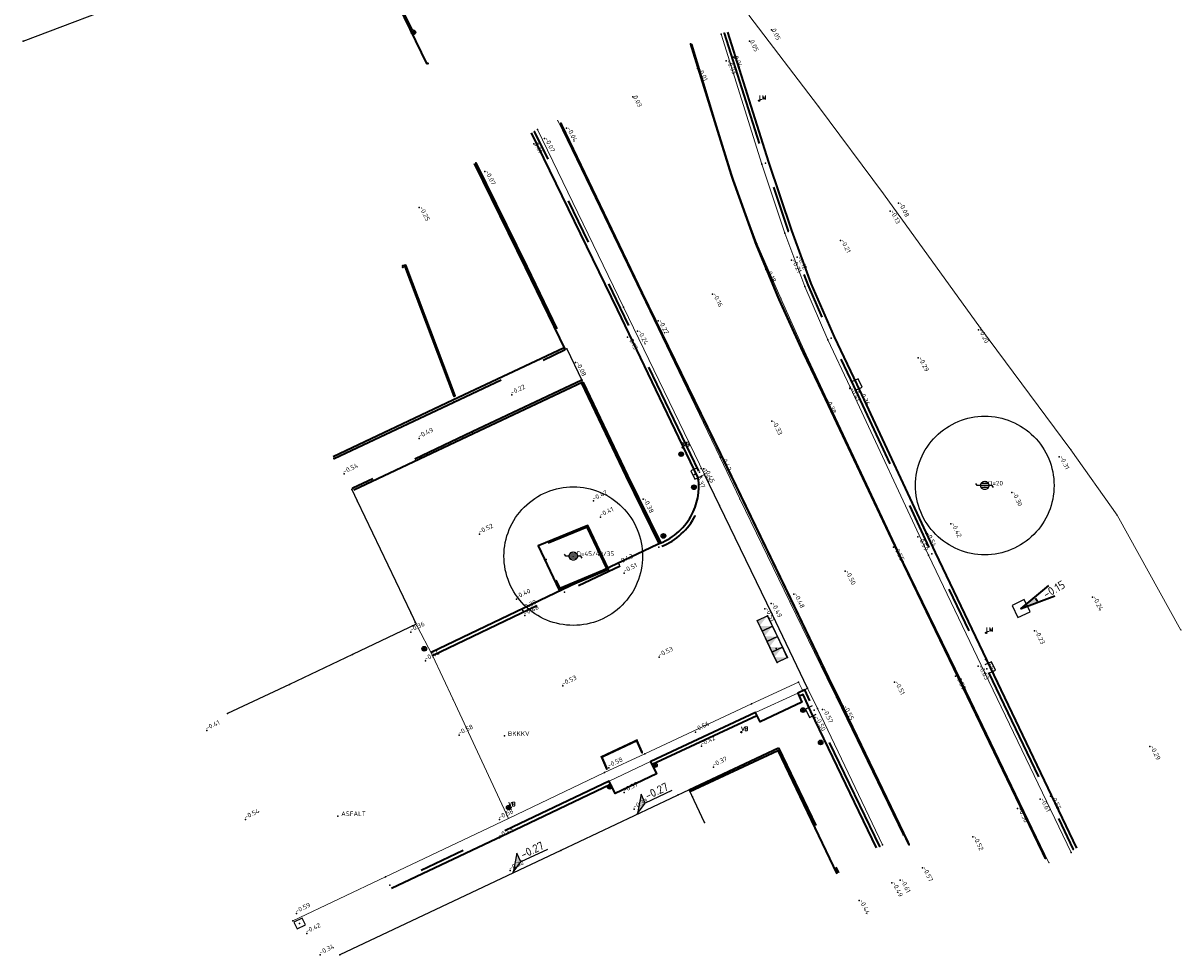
# Model space of a CAD drawing. Header units: metres. Extents: x 132506 to 133531, y 502698 to 503189.
# Tile 1 of 7: x 132514 to 132564, y 502698 to 502739. Entities that reach past the tile are written whole.
import ezdxf
from ezdxf.enums import TextEntityAlignment as Align

# ---------------------------------------------------------------- set-up
doc = ezdxf.new("R2010")
doc.units = ezdxf.units.M
for name, pattern in [('VH-OPSLUITBAND_100X200', [16, 8, -2, 4, -2]), ('VH-OPSLUITBAND_60X200', [12, 6, -2, 2, -2]), ('VH-OPSLUITBAND_80X200', [14, 8, -2, 2, -2]), ('VH-TROTTOIRBAND_130-150', [15, 5, -2, 2, -2, 2, -2]), ('VW-1-1_STREEP', [2, 1, -1])]:
    doc.linetypes.add(name, pattern=pattern)
for name, color, linetype in [('B-ALG-HOOGTE-DOR', 7, 'Continuous'), ('B-ALG-HOOGTES', 11, 'Continuous'), ('B-ALG-PUNTEN', 11, 'Continuous'), ('B-ALG-T18-TEXT', 7, 'Continuous'), ('B-CUL-OBJ-BOOM', 95, 'Continuous'), ('B-CUL-OBJ-BOOM-T', 7, 'Continuous'), ('B-GEB-GEV-GEVEL', 7, 'Continuous'), ('B-OVL-LM-ALGEMEE', 71, 'Continuous'), ('B-RIO-PUT-INSPEC', 95, 'Continuous'), ('B-RIO-PUT-STRAAT', 95, 'Continuous'), ('B-RIO-PUT-TROTTO', 95, 'Continuous'), ('B-SYM-VERKEERSBO', 71, 'Continuous'), ('B-WEG-ALG-LIJN', 13, 'Continuous'), ('B-WEG-OPS-ACHTER', 7, 'Continuous'), ('DIVERSEN', 7, 'Continuous'), ('POINTS', 1, 'Continuous')]:
    doc.layers.add(name, color=color, linetype=linetype)
for name, color, linetype, lineweight in [('B-WE-RI-PUTDEKSELHOOGTE-S', 130, 'Continuous', 25), ('B-WE-VH-GOOT_BSS-G', 170, 'Continuous', 18), ('B-WE-VH-GOOT_TEGEL-G', 170, 'Continuous', 18), ('B-WE-VH-KANTOPSLUITING_ACHTERKANTBAND-G', 50, 'Continuous', 35), ('B-WE-VH-KANTOPSLUITING_INRITBAND-G', 210, 'Continuous', 18), ('B-WE-VH-KANTOPSLUITING_OPSLUITBAND_100X200-G', 150, 'VH-OPSLUITBAND_100X200', 35), ('B-WE-VH-KANTOPSLUITING_OPSLUITBAND_60X200-G', 150, 'VH-OPSLUITBAND_60X200', 35), ('B-WE-VH-KANTOPSLUITING_OPSLUITBAND_80X200-G', 150, 'VH-OPSLUITBAND_80X200', 35), ('B-WE-VH-KANTOPSLUITING_TROTTOIRBAND_130 150-G', 210, 'VH-TROTTOIRBAND_130-150', 35), ('B-WE-VH-VERHARDING_ASFALT-G', 252, 'Continuous', 18), ('B-WE-VH-VERHARDING_ASFALT_ROOD-G', 10, 'Continuous', 18), ('B-WE-VH-VERKEERSTEGEL-S', 7, 'Continuous', 25), ('B-WE-VW-MARKERING_LANGS_STREEP_11_010-G', 7, 'VW-1-1_STREEP', 13), ('N-RI-PUTDEKSELHOOGTE-S', 7, 'Continuous', 35), ('N-WE-OG-ZONE_BELEMMERING_OBJECT-G', 7, 'Continuous', 25), ('X-XX-AL-HOOGTELABEL-S', 7, 'Continuous', 25)]:
    doc.layers.add(name, color=color, linetype=linetype, lineweight=lineweight)
doc.styles.add('NLCS-ISO', font='NLCS-ISO.ttf')
doc.styles.add('NLCS-ISO-M200-T25', font='NLCS-ISO.ttf', dxfattribs={"height": 0.5})
doc.styles.add('ROMANS', font='ROMANS')

msp = doc.modelspace()

# ---------------------------------------------------------------- hatches: boundary and pattern name
at = {"layer": 'B-WE-VH-VERKEERSTEGEL-S'}
h = msp.add_hatch(color=256, dxfattribs=at)
h.paths.add_polyline_path([(132546.073, 502712.955), (132546.525, 502713.169), (132546.18, 502712.729)])
h.paths.add_polyline_path([(132546.18, 502712.729), (132546.739, 502712.717), (132546.288, 502712.503)])
h = msp.add_hatch(color=256, dxfattribs=at)
h.paths.add_polyline_path([(132546.288, 502712.503), (132546.739, 502712.717), (132546.395, 502712.277)])
h.paths.add_polyline_path([(132546.395, 502712.277), (132546.954, 502712.266), (132546.502, 502712.051)])
h = msp.add_hatch(color=256, dxfattribs=at)
h.paths.add_polyline_path([(132546.502, 502712.051), (132546.954, 502712.266), (132546.609, 502711.825)])
h.paths.add_polyline_path([(132546.609, 502711.825), (132547.168, 502711.814), (132546.716, 502711.599)])
h = msp.add_hatch(color=256, dxfattribs=at)
h.paths.add_polyline_path([(132546.716, 502711.599), (132547.168, 502711.814), (132546.824, 502711.374)])
h.paths.add_polyline_path([(132546.824, 502711.374), (132547.383, 502711.362), (132546.931, 502711.148)])
at = {"layer": 'N-RI-PUTDEKSELHOOGTE-S'}
msp.add_hatch(color=256, dxfattribs=at).paths.add_polyline_path([(132558.235, 502713.755), (132558.107, 502713.978), (132557.503, 502713.481)])

# ---------------------------------------------------------------- linework, layer by layer
at = {"layer": 'B-ALG-HOOGTE-DOR', "linetype": 'Continuous'}
for p in [(132540.901, 502704.614), (132535.513, 502702.062)]:
    msp.add_point(p, dxfattribs=at)
at = {"layer": 'B-ALG-HOOGTES', "linetype": 'Continuous'}
for p in [(132546.694, 502738.537), (132545.745, 502738.043), (132545.052, 502737.356), (132543.499, 502736.86), (132544.735, 502737.191), (132540.696, 502735.639), (132537.828, 502734.274), (132536.862, 502733.825), (132536.411, 502733.601), (132534.289, 502732.4), (132531.446, 502730.847), (132552.2, 502731.027), (132551.837, 502730.686), (132549.69, 502729.418), (132547.563, 502728.561), (132547.808, 502728.697), (132546.457, 502728.159), (132544.146, 502727.092), (132541.796, 502725.934), (132540.466, 502725.236), (132540.899, 502725.491), (132555.655, 502725.554), (132553.053, 502724.33), (132538.215, 502724.13), (132535.448, 502722.727), (132550.095, 502723.012), (132550.5, 502722.857), (132549.044, 502722.517), (132546.711, 502721.586), (132531.443, 502720.847), (132544.499, 502720.04), (132559.16, 502720.05), (132528.191, 502719.31), (132543.366, 502719.283), (132543.646, 502719.549), (132543.767, 502719.526), (132541.135, 502718.215), (132557.104, 502718.499), (132538.991, 502718.144), (132539.297, 502717.436), (132534.054, 502716.704), (132553.376, 502716.744), (132554.47, 502717.152), (132553.03, 502716.579), (132551.983, 502716.14), (132540.105, 502715.392), (132540.325, 502715.017), (132549.884, 502715.094), (132535.662, 502713.885), (132546.681, 502713.699), (132547.661, 502714.105), (132560.597, 502713.972), (132535.925, 502713.401), (132536.013, 502713.175), (132546.404, 502713.475), (132531.084, 502712.457), (132558.081, 502712.515), (132531.718, 502711.211), (132541.84, 502711.372), (132555.961, 502711.269), (132555.654, 502710.988), (132552.03, 502710.297), (132554.662, 502710.556), (132537.662, 502710.13), (132549.805, 502709.249), (132548.581, 502708.77), (132548.902, 502709.114), (132522.245, 502708.208), (132533.173, 502707.999), (132543.405, 502708.136), (132543.666, 502707.521), (132563.083, 502707.512), (132539.649, 502706.584), (132544.185, 502706.617), (132540.324, 502705.518), (132558.338, 502705.229), (132558.778, 502705.362), (132540.746, 502704.801), (132557.357, 502704.819), (132523.924, 502704.355), (132534.919, 502704.347), (132534.92, 502703.553), (132555.418, 502703.593), (132535.383, 502702.139), (132553.23, 502702.251), (132552.277, 502701.728), (132551.915, 502701.603), (132550.494, 502700.848), (132526.126, 502700.285), (132526.572, 502699.412), (132527.161, 502698.49)]:
    msp.add_point(p, dxfattribs=at)
at = {"layer": 'B-ALG-PUNTEN', "linetype": 'Continuous'}
for p in [(132531.191, 502738.427), (132544.518, 502738.341), (132544.65, 502738.387), (132514.293, 502738.048), (132543.196, 502737.931), (132546.163, 502735.465), (132537.575, 502734.488), (132536.442, 502734.137), (132536.571, 502734.22), (132533.9, 502732.779), (132546.432, 502732.762), (132546.284, 502732.714), (132544.994, 502732.145), (132547.278, 502729.726), (132547.424, 502729.799), (132546.027, 502729.266), (132536.104, 502728.284), (132548.136, 502727.427), (132548.269, 502727.495), (132541.11, 502727.113), (132547.014, 502726.89), (132540.166, 502726.488), (132540.292, 502726.535), (132537.83, 502724.723), (132549.131, 502725.113), (132549.275, 502725.181), (132548.031, 502724.657), (132538.536, 502723.271), (132548.903, 502722.838), (132550.099, 502723.059), (132542.787, 502720.164), (132544.7, 502719.752), (132540.469, 502719.243), (132543.672, 502719.184), (132543.673, 502719.218), (132543.794, 502719.288), (132543.34, 502718.732), (132544.45, 502717.94), (132545.584, 502717.923), (132543.34, 502717.397), (132541.906, 502716.31), (132542.019, 502716.627), (132541.824, 502716.132), (132553.495, 502715.798), (132553.644, 502715.85), (132552.372, 502715.501), (132537.734, 502714.189), (132547.57, 502713.818), (132546.725, 502713.241), (132555.994, 502712.43), (132531.66, 502711.741), (132532.022, 502711.452), (132555.938, 502710.7), (132547.861, 502710.299), (132549.173, 502710.472), (132554.925, 502710.21), (132548.038, 502709.945), (132548.138, 502709.958), (132548.264, 502710.028), (132549.573, 502709.665), (132545.835, 502709.352), (132546.007, 502708.975), (132548.063, 502709.087), (132548.689, 502709.15), (132540.862, 502707.769), (132548.827, 502707.687), (132541.096, 502707.239), (132541.22, 502707.195), (132539.346, 502707.056), (132541.651, 502706.704), (132539.472, 502706.38), (132539.574, 502706.528), (132539.663, 502706.004), (132539.691, 502705.765), (132535.318, 502704.868), (132535.515, 502704.029), (132551.386, 502703.181), (132551.507, 502703.259), (132552.662, 502703.247), (132558.567, 502702.654), (132559.675, 502702.922), (132559.767, 502703.05), (132529.987, 502701.87), (132530.174, 502701.503), (132525.967, 502699.961)]:
    msp.add_point(p, dxfattribs=at)
at = {"layer": 'B-ALG-T18-TEXT', "linetype": 'Continuous'}
for p in [(132537.278, 502716.411), (132536.941, 502715.6), (132546.904, 502711.757), (132535.143, 502707.967), (132527.921, 502704.499)]:
    msp.add_point(p, dxfattribs=at)
at = {"layer": 'B-CUL-OBJ-BOOM', "linetype": 'Continuous'}
for p, q in [((132555.611, 502718.809), (132555.55, 502718.898)), ((132556.257, 502718.809), (132555.611, 502718.809)), ((132556.09, 502718.899), (132555.778, 502718.899)), ((132556.09, 502718.719), (132555.778, 502718.719)), ((132556.318, 502718.72), (132556.257, 502718.809)), ((132537.791, 502715.752), (132537.73, 502715.841)), ((132538.437, 502715.752), (132537.791, 502715.752)), ((132538.27, 502715.842), (132537.958, 502715.842)), ((132538.498, 502715.663), (132538.437, 502715.752)), ((132538.27, 502715.662), (132537.958, 502715.662))]:
    msp.add_line(p, q, dxfattribs=at)
at = {"layer": 'B-CUL-OBJ-BOOM', "linetype": 'Continuous', "flags": 128}
for points in [[(132555.934, 502721.809), (132555.934, 502721.809), (132555.934, 502721.809, -0.414214), (132558.934, 502718.809), (132558.934, 502718.809, -0.414214), (132555.934, 502715.809), (132555.934, 502715.809, -0.414214), (132552.934, 502718.809), (132552.934, 502718.809, -0.414214), (132555.934, 502721.809), (132555.934, 502721.809)], [(132538.114, 502718.752), (132538.114, 502718.752), (132538.114, 502718.752, -0.414214), (132541.114, 502715.752), (132541.114, 502715.752, -0.414214), (132538.114, 502712.752), (132538.114, 502712.752, -0.414214), (132535.114, 502715.752), (132535.114, 502715.752, -0.414214), (132538.114, 502718.752), (132538.114, 502718.752)], [(132555.934, 502718.989), (132555.934, 502718.989), (132555.934, 502718.989, -0.414214), (132556.114, 502718.809), (132556.114, 502718.809, -0.414214), (132555.934, 502718.629), (132555.934, 502718.629, -0.414214), (132555.754, 502718.809), (132555.754, 502718.809, -0.414214), (132555.934, 502718.989), (132555.934, 502718.989)], [(132555.934, 502718.989), (132555.934, 502718.989), (132555.934, 502718.989, -0.414214), (132556.114, 502718.809), (132556.114, 502718.809, -0.414214), (132555.934, 502718.629), (132555.934, 502718.629, -0.414214), (132555.754, 502718.809), (132555.754, 502718.809, -0.414214), (132555.934, 502718.989), (132555.934, 502718.989)], [(132538.114, 502715.932), (132538.114, 502715.932), (132538.114, 502715.932, -0.414214), (132538.294, 502715.752), (132538.294, 502715.752, -0.414214), (132538.114, 502715.572), (132538.114, 502715.572, -0.414214), (132537.934, 502715.752), (132537.934, 502715.752, -0.414214), (132538.114, 502715.932), (132538.114, 502715.932)], [(132538.114, 502715.932), (132538.114, 502715.932), (132538.114, 502715.932, -0.414214), (132538.294, 502715.752), (132538.294, 502715.752, -0.414214), (132538.114, 502715.572), (132538.114, 502715.572, -0.414214), (132537.934, 502715.752), (132537.934, 502715.752, -0.414214), (132538.114, 502715.932), (132538.114, 502715.932)]]:
    msp.add_lwpolyline(points, format="xyb", close=True, dxfattribs=at)
at = {"layer": 'B-GEB-GEV-GEVEL', "linetype": 'Continuous', "flags": 128}
for points in [[(132528.523, 502718.634), (132528.75, 502718.15), (132531.074, 502713.289), (132531.309, 502712.806), (132528.559, 502711.497), (132525.824, 502710.198), (132523.137, 502708.937)], [(132543.798, 502704.216), (132543.134, 502705.637), (132537.57, 502703.007), (132528.011, 502698.492)]]:
    msp.add_lwpolyline(points, dxfattribs=at)
at = {"layer": 'B-GEB-GEV-GEVEL', "linetype": 'Continuous'}
for p in [(132528.523, 502718.634), (132528.75, 502718.15), (132531.074, 502713.289), (132531.15, 502712.73), (132531.274, 502712.878), (132528.559, 502711.497), (132525.824, 502710.198), (132523.137, 502708.937), (132542.661, 502705.413), (132543.279, 502705.327), (132543.798, 502704.216), (132537.57, 502703.007), (132528.011, 502698.492)]:
    msp.add_point(p, dxfattribs=at)
at = {"layer": 'B-OVL-LM-ALGEMEE', "linetype": 'Continuous', "flags": 128}
for points in [[(132546.163, 502735.49), (132546.163, 502735.49), (132546.163, 502735.49, -0.414214), (132546.188, 502735.465), (132546.188, 502735.465, -0.414214), (132546.163, 502735.44), (132546.163, 502735.44, -0.414214), (132546.138, 502735.465), (132546.138, 502735.465, -0.414214), (132546.163, 502735.49), (132546.163, 502735.49)], [(132555.994, 502712.455), (132555.994, 502712.455), (132555.994, 502712.455, -0.414214), (132556.019, 502712.43), (132556.019, 502712.43, -0.414214), (132555.994, 502712.405), (132555.994, 502712.405, -0.414214), (132555.969, 502712.43), (132555.969, 502712.43, -0.414214), (132555.994, 502712.455), (132555.994, 502712.455)]]:
    msp.add_lwpolyline(points, format="xyb", close=True, dxfattribs=at)
at = {"layer": 'B-RIO-PUT-INSPEC', "linetype": 'Continuous'}
for p, q in [((132557.641, 502713.871), (132557.113, 502713.619)), ((132557.893, 502713.343), (132557.641, 502713.871)), ((132557.113, 502713.619), (132557.365, 502713.091)), ((132557.365, 502713.091), (132557.893, 502713.343)), ((132557.488, 502713.474), (132557.488, 502713.474)), ((132557.488, 502713.474), (132557.488, 502713.474)), ((132557.488, 502713.474), (132557.488, 502713.474)), ((132557.488, 502713.474), (132557.488, 502713.474)), ((132557.496, 502713.496), (132557.496, 502713.496)), ((132557.51, 502713.466), (132557.51, 502713.466)), ((132557.518, 502713.488), (132557.518, 502713.488))]:
    msp.add_line(p, q, dxfattribs=at)
for start_param, end_param in [(1.231397, 2.802194), (2.802194, 4.37299), (5.943786, 7.514583), (4.37299, 5.943786)]:
    msp.add_ellipse((132557.503, 502713.481), major_axis=(0.0115, 0.0115), ratio=1, start_param=start_param, end_param=end_param, dxfattribs=at)
msp.add_point((132557.503, 502713.481), dxfattribs=at)
at = {"layer": 'B-RIO-PUT-STRAAT', "linetype": 'Continuous'}
for p, q in [((132526.38, 502700.077), (132526.019, 502699.905)), ((132526.019, 502699.905), (132526.152, 502699.623)), ((132526.152, 502699.623), (132526.513, 502699.795)), ((132526.513, 502699.795), (132526.38, 502700.077))]:
    msp.add_line(p, q, dxfattribs=at)
at = {"layer": 'B-RIO-PUT-TROTTO', "linetype": 'Continuous'}
for p, q in [((132550.447, 502723.431), (132550.166, 502723.298)), ((132550.618, 502723.069), (132550.447, 502723.431)), ((132550.336, 502722.936), (132550.618, 502723.069)), ((132543.49, 502719.572), (132543.21, 502719.438)), ((132543.21, 502719.438), (132543.383, 502719.077)), ((132543.383, 502719.077), (132543.664, 502719.212)), ((132556.221, 502711.181), (132555.941, 502711.046)), ((132556.394, 502710.82), (132556.221, 502711.181)), ((132556.113, 502710.686), (132556.394, 502710.82)), ((132548.456, 502709.264), (132548.176, 502709.129)), ((132548.176, 502709.129), (132548.349, 502708.769)), ((132548.349, 502708.769), (132548.63, 502708.904))]:
    msp.add_line(p, q, dxfattribs=at)
for p in [(132550.251, 502723.117), (132543.577, 502719.392), (132556.027, 502710.866), (132548.543, 502709.084), (132526.266, 502699.85)]:
    msp.add_point(p, dxfattribs=at)
at = {"layer": 'B-SYM-VERKEERSBO', "linetype": 'Continuous', "flags": 128}
for points in [[(132542.858, 502720.471), (132542.858, 502720.471), (132542.858, 502720.471, -0.414214), (132542.883, 502720.446), (132542.883, 502720.446, -0.414214), (132542.858, 502720.421), (132542.858, 502720.421, -0.414214), (132542.833, 502720.446), (132542.833, 502720.446, -0.414214), (132542.858, 502720.471), (132542.858, 502720.471)], [(132545.396, 502708.154), (132545.396, 502708.154), (132545.396, 502708.154, -0.414214), (132545.421, 502708.129), (132545.421, 502708.129, -0.414214), (132545.396, 502708.104), (132545.396, 502708.104, -0.414214), (132545.371, 502708.129), (132545.371, 502708.129, -0.414214), (132545.396, 502708.154), (132545.396, 502708.154)], [(132535.318, 502704.893), (132535.318, 502704.893), (132535.318, 502704.893, -0.414214), (132535.343, 502704.868), (132535.343, 502704.868, -0.414214), (132535.318, 502704.843), (132535.318, 502704.843, -0.414214), (132535.293, 502704.868), (132535.293, 502704.868, -0.414214), (132535.318, 502704.893), (132535.318, 502704.893)]]:
    msp.add_lwpolyline(points, format="xyb", close=True, dxfattribs=at)
at = {"layer": 'B-WE-VH-GOOT_BSS-G', "flags": 128}
msp.add_lwpolyline([(132548.038, 502709.945), (132547.861, 502710.299), (132545.835, 502709.352), (132541.22, 502707.195), (132539.472, 502706.38), (132535.305, 502704.395), (132529.987, 502701.87), (132525.967, 502699.961)], dxfattribs=at)
at = {"layer": 'B-WE-VH-GOOT_TEGEL-G', "flags": 128}
for points in [[(132544.518, 502738.341), (132546.284, 502732.714), (132547.278, 502729.726), (132548.136, 502727.427), (132549.131, 502725.113), (132550.099, 502723.059), (132553.495, 502715.798), (132555.938, 502710.7), (132559.675, 502702.922)], [(132543.673, 502719.218), (132543.794, 502719.288), (132540.292, 502726.535), (132536.571, 502734.22)], [(132551.507, 502703.259), (132548.689, 502709.15), (132548.264, 502710.028), (132548.138, 502709.958)]]:
    msp.add_lwpolyline(points, dxfattribs=at)
at = {"layer": 'B-WE-VH-KANTOPSLUITING_ACHTERKANTBAND-G', "flags": 128}
for points in [[(132523.834, 502742.225), (132526.617, 502743.258), (132529.332, 502742.088), (132531.768, 502737.051)], [(132544.793, 502738.432), (132546.575, 502732.808), (132547.566, 502729.849), (132548.408, 502727.551), (132549.412, 502725.243), (132550.387, 502723.181), (132553.78, 502715.914), (132556.162, 502710.931), (132559.902, 502703.115)], [(132533.828, 502732.744), (132536.032, 502728.249), (132537.758, 502724.688)], [(132533.001, 502722.695), (132530.862, 502728.35), (132530.723, 502728.319)], [(132527.714, 502720.065), (132532.902, 502722.512), (132537.693, 502724.765)], [(132538.528, 502723.275), (132533.783, 502721.04), (132528.618, 502718.603)], [(132538.464, 502723.236), (132540.397, 502719.208), (132541.834, 502716.275)], [(132547.841, 502709.821), (132548.014, 502709.433), (132546.204, 502708.579), (132546.007, 502708.975)], [(132551.251, 502703.116), (132548.407, 502709.02), (132548.065, 502709.759), (132547.904, 502709.685)], [(132546.07, 502708.839), (132541.528, 502706.723)], [(132543.164, 502705.567), (132546.967, 502707.34), (132549.531, 502702.004)], [(132541.465, 502706.859), (132541.719, 502706.325), (132539.931, 502705.479), (132539.663, 502706.004)], [(132539.727, 502705.869), (132535.579, 502703.893), (132530.238, 502701.367)]]:
    msp.add_lwpolyline(points, dxfattribs=at)
msp.add_lwpolyline([(132531.957, 502711.587), (132537.669, 502714.324), (132541.767, 502716.271, 0.183152), (132543.209, 502717.471, 0.164831), (132543.527, 502719.14), (132540.031, 502726.423), (132536.307, 502734.071)], format="xyb", dxfattribs=at)
msp.add_lwpolyline([(132537.5, 502714.283), (132539.644, 502715.184), (132538.739, 502717.081), (132536.593, 502716.192)], close=True, dxfattribs=at)
at = {"layer": 'B-WE-VH-KANTOPSLUITING_INRITBAND-G', "flags": 128}
for points in [[(132547.841, 502709.821), (132546.007, 502708.975)], [(132541.465, 502706.859), (132539.663, 502706.004)]]:
    msp.add_lwpolyline(points, dxfattribs=at)
at = {"layer": 'B-WE-VH-KANTOPSLUITING_OPSLUITBAND_100X200-G', "flags": 128}
for points in [[(132527.757, 502719.975), (132532.945, 502722.422), (132537.736, 502724.674)], [(132538.485, 502723.365), (132533.74, 502721.13), (132528.575, 502718.693)]]:
    msp.add_lwpolyline(points, dxfattribs=at)
at = {"layer": 'B-WE-VH-KANTOPSLUITING_OPSLUITBAND_100X200-G'}
for p in [(132537.736, 502724.674), (132538.485, 502723.365), (132532.945, 502722.422), (132533.74, 502721.13), (132527.757, 502719.975), (132528.575, 502718.693)]:
    msp.add_point(p, dxfattribs=at)
at = {"layer": 'B-WE-VH-KANTOPSLUITING_OPSLUITBAND_60X200-G', "flags": 128}
for points in [[(132523.813, 502742.281), (132526.619, 502743.323), (132529.376, 502742.134), (132531.822, 502737.077)], [(132532.95, 502722.676), (132530.83, 502728.285), (132530.734, 502728.256)]]:
    msp.add_lwpolyline(points, dxfattribs=at)
msp.add_lwpolyline([(132537.53, 502714.361), (132539.563, 502715.215), (132538.709, 502717.004), (132536.674, 502716.161), (132537.53, 502714.361)], close=True, dxfattribs=at)
at = {"layer": 'B-WE-VH-KANTOPSLUITING_OPSLUITBAND_60X200-G'}
for p in [(132531.822, 502737.077), (132530.734, 502728.256), (132530.83, 502728.285), (132532.95, 502722.676), (132538.709, 502717.004), (132539.563, 502715.215), (132537.53, 502714.361)]:
    msp.add_point(p, dxfattribs=at)
at = {"layer": 'B-WE-VH-KANTOPSLUITING_OPSLUITBAND_80X200-G', "flags": 128}
for points in [[(132533.9, 502732.779), (132536.104, 502728.284), (132537.83, 502724.723)], [(132538.536, 502723.271), (132540.469, 502719.243), (132541.906, 502716.31)], [(132543.13, 502705.639), (132547.005, 502707.446), (132549.603, 502702.039)]]:
    msp.add_lwpolyline(points, dxfattribs=at)
at = {"layer": 'B-WE-VH-KANTOPSLUITING_TROTTOIRBAND_130 150-G', "flags": 128}
for points in [[(132544.65, 502738.387), (132546.432, 502732.762), (132547.424, 502729.799), (132548.269, 502727.495), (132549.275, 502725.181), (132550.251, 502723.117), (132553.644, 502715.85), (132556.027, 502710.866), (132559.767, 502703.05)], [(132551.386, 502703.181), (132548.543, 502709.084), (132548.138, 502709.958), (132547.841, 502709.821)], [(132546.007, 502708.975), (132541.465, 502706.859)], [(132539.663, 502706.004), (132535.515, 502704.029), (132530.174, 502701.503)]]:
    msp.add_lwpolyline(points, dxfattribs=at)
msp.add_lwpolyline([(132532.022, 502711.452), (132537.734, 502714.189), (132541.824, 502716.132), (132541.824, 502716.132, 0.182365), (132543.34, 502717.397), (132543.34, 502717.397, 0.167003), (132543.672, 502719.184), (132543.672, 502719.184), (132540.166, 502726.488), (132536.442, 502734.137)], format="xyb", dxfattribs=at)
at = {"layer": 'B-WE-VH-VERHARDING_ASFALT-G', "flags": 128}
for points in [[(132545.723, 502739.176), (132548.738, 502735.216), (132551.55, 502731.433), (132555.752, 502725.625), (132559.667, 502720.353), (132561.66, 502717.521), (132564.424, 502712.55)], [(132535.305, 502704.395), (132532.911, 502709.548), (132532.022, 502711.452), (132531.34, 502712.742)]]:
    msp.add_lwpolyline(points, dxfattribs=at)
at = {"layer": 'B-WE-VH-VERHARDING_ASFALT-G'}
for p in [(132548.738, 502735.216), (132551.55, 502731.433), (132555.752, 502725.625), (132559.667, 502720.353), (132561.66, 502717.521), (132531.34, 502712.742), (132564.424, 502712.55), (132532.911, 502709.548), (132535.305, 502704.395)]:
    msp.add_point(p, dxfattribs=at)
at = {"layer": 'B-WE-VH-VERHARDING_ASFALT_ROOD-G', "flags": 128}
for points in [[(132543.256, 502737.911), (132545.015, 502732.12), (132546.066, 502729.284), (132547.103, 502726.905), (132548.102, 502724.676), (132549.022, 502722.697), (132552.405, 502715.515), (132554.961, 502710.273), (132558.71, 502702.475)], [(132552.396, 502703.672), (132549.507, 502709.635), (132549.098, 502710.477), (132547.497, 502713.774), (132545.323, 502718.229), (132544.469, 502720.024), (132541.062, 502727.111), (132537.441, 502734.603)]]:
    msp.add_lwpolyline(points, dxfattribs=at)
at = {"layer": 'B-WE-VH-VERHARDING_ASFALT_ROOD-G'}
for p in [(132543.256, 502737.911), (132537.441, 502734.603), (132545.015, 502732.12), (132546.066, 502729.284), (132541.062, 502727.111), (132547.103, 502726.905), (132548.102, 502724.676), (132549.022, 502722.697), (132544.469, 502720.024), (132545.323, 502718.229), (132552.405, 502715.515), (132547.497, 502713.774), (132549.098, 502710.477), (132554.961, 502710.273), (132549.507, 502709.635), (132552.396, 502703.672), (132558.71, 502702.475)]:
    msp.add_point(p, dxfattribs=at)
at = {"layer": 'B-WE-VH-VERKEERSTEGEL-S'}
for points in [[(132546.073, 502712.955), (132546.288, 502712.503), (132546.739, 502712.717), (132546.525, 502713.169)], [(132546.288, 502712.503), (132546.502, 502712.051), (132546.954, 502712.266), (132546.739, 502712.717)], [(132546.502, 502712.051), (132546.716, 502711.599), (132547.168, 502711.814), (132546.954, 502712.266)], [(132546.716, 502711.599), (132546.931, 502711.148), (132547.383, 502711.362), (132547.168, 502711.814)]]:
    msp.add_3dface(points, dxfattribs=at)
at = {"layer": 'B-WE-VW-MARKERING_LANGS_STREEP_11_010-G', "ltscale": 5, "const_width": 0.1, "flags": 128}
for points in [[(132543.196, 502737.931), (132544.994, 502732.145), (132546.027, 502729.266), (132547.014, 502726.89), (132548.031, 502724.657), (132548.903, 502722.838), (132552.372, 502715.501), (132554.925, 502710.21), (132558.567, 502702.654)], [(132552.662, 502703.247), (132549.573, 502709.665), (132549.173, 502710.472), (132547.57, 502713.818), (132545.584, 502717.923), (132544.7, 502719.752), (132541.11, 502727.113), (132537.575, 502734.488)], [(132539.574, 502706.528), (132539.346, 502707.056), (132540.862, 502707.769), (132541.096, 502707.239)]]:
    msp.add_lwpolyline(points, dxfattribs=at)
at = {"layer": 'B-WEG-ALG-LIJN', "linetype": 'Continuous', "flags": 128}
for points in [[(132514.293, 502738.048), (132519.334, 502739.957), (132523.39, 502741.475), (132523.813, 502742.281)], [(132537.83, 502724.723), (132538.485, 502723.365)], [(132548.264, 502710.028), (132546.725, 502713.241), (132544.45, 502717.94), (132543.794, 502719.288)]]:
    msp.add_lwpolyline(points, dxfattribs=at)
at = {"layer": 'B-WEG-OPS-ACHTER', "linetype": 'Continuous'}
for p in [(132530.723, 502728.319), (132530.862, 502728.35), (132533.001, 502722.695), (132547.841, 502709.821), (132548.014, 502709.433), (132546.204, 502708.579), (132541.465, 502706.859), (132541.719, 502706.325), (132539.931, 502705.479)]:
    msp.add_point(p, dxfattribs=at)
at = {"layer": 'DIVERSEN', "linetype": 'Continuous'}
for p, q in [((132546.084, 502712.96), (132546.525, 502713.169)), ((132546.525, 502713.169), (132547.386, 502711.355)), ((132546.945, 502711.146), (132546.084, 502712.96)), ((132547.386, 502711.355), (132546.945, 502711.146))]:
    msp.add_line(p, q, dxfattribs=at)
for p in [(132546.525, 502713.169), (132547.386, 502711.355), (132546.946, 502711.144)]:
    msp.add_point(p, dxfattribs=at)
at = {"layer": 'N-RI-PUTDEKSELHOOGTE-S'}
for p, q in [((132557.503, 502713.481), (132558.711, 502714.475)), ((132557.503, 502713.481), (132558.968, 502714.03)), ((132557.503, 502713.481), (132558.107, 502713.978)), ((132558.133, 502713.934), (132558.21, 502713.8))]:
    msp.add_line(p, q, dxfattribs=at)
at = {"layer": 'N-WE-OG-ZONE_BELEMMERING_OBJECT-G'}
for p, q in [((132531.091, 502738.427), (132531.291, 502738.427)), ((132531.262, 502738.498), (132531.12, 502738.356)), ((132531.12, 502738.498), (132531.262, 502738.356)), ((132531.191, 502738.527), (132531.191, 502738.327)), ((132542.858, 502720.235), (132542.716, 502720.093)), ((132542.716, 502720.235), (132542.858, 502720.093)), ((132542.787, 502720.264), (132542.787, 502720.064)), ((132542.687, 502720.164), (132542.887, 502720.164)), ((132543.24, 502718.732), (132543.44, 502718.732)), ((132543.411, 502718.803), (132543.269, 502718.661)), ((132543.269, 502718.803), (132543.411, 502718.661)), ((132543.34, 502718.832), (132543.34, 502718.632)), ((132542.09, 502716.698), (132541.948, 502716.556)), ((132541.948, 502716.698), (132542.09, 502716.556)), ((132542.019, 502716.727), (132542.019, 502716.527)), ((132541.919, 502716.627), (132542.119, 502716.627)), ((132531.56, 502711.741), (132531.76, 502711.741)), ((132531.731, 502711.812), (132531.589, 502711.67)), ((132531.589, 502711.812), (132531.731, 502711.67)), ((132531.66, 502711.841), (132531.66, 502711.641)), ((132548.134, 502709.158), (132547.992, 502709.016)), ((132547.992, 502709.158), (132548.134, 502709.016)), ((132548.063, 502709.187), (132548.063, 502708.987)), ((132547.963, 502709.087), (132548.163, 502709.087)), ((132548.727, 502707.687), (132548.927, 502707.687)), ((132548.898, 502707.758), (132548.756, 502707.616)), ((132548.756, 502707.758), (132548.898, 502707.616)), ((132548.827, 502707.787), (132548.827, 502707.587)), ((132541.551, 502706.704), (132541.751, 502706.704)), ((132541.722, 502706.775), (132541.58, 502706.633)), ((132541.58, 502706.775), (132541.722, 502706.633)), ((132541.651, 502706.804), (132541.651, 502706.604)), ((132539.591, 502705.765), (132539.791, 502705.765)), ((132539.762, 502705.836), (132539.62, 502705.694)), ((132539.62, 502705.836), (132539.762, 502705.694)), ((132539.691, 502705.865), (132539.691, 502705.665)), ((132535.218, 502704.868), (132535.418, 502704.868)), ((132535.389, 502704.939), (132535.247, 502704.797)), ((132535.247, 502704.939), (132535.389, 502704.797)), ((132535.318, 502704.968), (132535.318, 502704.768))]:
    msp.add_line(p, q, dxfattribs=at)
at = {"layer": 'N-WE-OG-ZONE_BELEMMERING_OBJECT-G', "flags": 128}
for points in [[(132531.191, 502738.527), (132531.191, 502738.527), (132531.191, 502738.527, -0.414214), (132531.291, 502738.427), (132531.291, 502738.427, -0.414214), (132531.191, 502738.327), (132531.191, 502738.327, -0.414214), (132531.091, 502738.427), (132531.091, 502738.427, -0.414214), (132531.191, 502738.527), (132531.191, 502738.527)], [(132542.787, 502720.264), (132542.787, 502720.264), (132542.787, 502720.264, -0.414214), (132542.887, 502720.164), (132542.887, 502720.164, -0.414214), (132542.787, 502720.064), (132542.787, 502720.064, -0.414214), (132542.687, 502720.164), (132542.687, 502720.164, -0.414214), (132542.787, 502720.264), (132542.787, 502720.264)], [(132543.34, 502718.832), (132543.34, 502718.832), (132543.34, 502718.832, -0.414214), (132543.44, 502718.732), (132543.44, 502718.732, -0.414214), (132543.34, 502718.632), (132543.34, 502718.632, -0.414214), (132543.24, 502718.732), (132543.24, 502718.732, -0.414214), (132543.34, 502718.832), (132543.34, 502718.832)], [(132542.019, 502716.727), (132542.019, 502716.727), (132542.019, 502716.727, -0.414214), (132542.119, 502716.627), (132542.119, 502716.627, -0.414214), (132542.019, 502716.527), (132542.019, 502716.527, -0.414214), (132541.919, 502716.627), (132541.919, 502716.627, -0.414214), (132542.019, 502716.727), (132542.019, 502716.727)], [(132531.66, 502711.841), (132531.66, 502711.841), (132531.66, 502711.841, -0.414214), (132531.76, 502711.741), (132531.76, 502711.741, -0.414214), (132531.66, 502711.641), (132531.66, 502711.641, -0.414214), (132531.56, 502711.741), (132531.56, 502711.741, -0.414214), (132531.66, 502711.841), (132531.66, 502711.841)], [(132548.063, 502709.187), (132548.063, 502709.187), (132548.063, 502709.187, -0.414214), (132548.163, 502709.087), (132548.163, 502709.087, -0.414214), (132548.063, 502708.987), (132548.063, 502708.987, -0.414214), (132547.963, 502709.087), (132547.963, 502709.087, -0.414214), (132548.063, 502709.187), (132548.063, 502709.187)], [(132548.827, 502707.787), (132548.827, 502707.787), (132548.827, 502707.787, -0.414214), (132548.927, 502707.687), (132548.927, 502707.687, -0.414214), (132548.827, 502707.587), (132548.827, 502707.587, -0.414214), (132548.727, 502707.687), (132548.727, 502707.687, -0.414214), (132548.827, 502707.787), (132548.827, 502707.787)], [(132541.651, 502706.804), (132541.651, 502706.804), (132541.651, 502706.804, -0.414214), (132541.751, 502706.704), (132541.751, 502706.704, -0.414214), (132541.651, 502706.604), (132541.651, 502706.604, -0.414214), (132541.551, 502706.704), (132541.551, 502706.704, -0.414214), (132541.651, 502706.804), (132541.651, 502706.804)], [(132539.691, 502705.865), (132539.691, 502705.865), (132539.691, 502705.865, -0.414214), (132539.791, 502705.765), (132539.791, 502705.765, -0.414214), (132539.691, 502705.665), (132539.691, 502705.665, -0.414214), (132539.591, 502705.765), (132539.591, 502705.765, -0.414214), (132539.691, 502705.865), (132539.691, 502705.865)], [(132535.318, 502704.968), (132535.318, 502704.968), (132535.318, 502704.968, -0.414214), (132535.418, 502704.868), (132535.418, 502704.868, -0.414214), (132535.318, 502704.768), (132535.318, 502704.768, -0.414214), (132535.218, 502704.868), (132535.218, 502704.868, -0.414214), (132535.318, 502704.968), (132535.318, 502704.968)]]:
    msp.add_lwpolyline(points, format="xyb", close=True, dxfattribs=at)
at = {"layer": 'POINTS', "linetype": 'Continuous'}
for p in [(132542.858, 502720.446), (132555.934, 502718.809), (132538.114, 502715.752), (132545.396, 502708.129)]:
    msp.add_point(p, dxfattribs=at)
at = {"layer": 'X-XX-AL-HOOGTELABEL-S'}
for p, q in [((132541.053, 502705.445), (132540.901, 502704.614)), ((132541.234, 502705.062), (132541.053, 502705.445)), ((132542.387, 502705.606), (132541.234, 502705.062)), ((132540.901, 502704.614), (132541.234, 502705.062)), ((132535.665, 502702.893), (132535.513, 502702.062)), ((132535.846, 502702.51), (132535.665, 502702.893)), ((132536.999, 502703.054), (132535.846, 502702.51)), ((132535.513, 502702.062), (132535.846, 502702.51))]:
    msp.add_line(p, q, dxfattribs=at)
for points in [[(132541.053, 502705.445), (132540.901, 502704.614), (132541.234, 502705.062)], [(132535.665, 502702.893), (132535.513, 502702.062), (132535.846, 502702.51)]]:
    msp.add_solid(points, dxfattribs=at)

# ---------------------------------------------------------------- texts
at = {"layer": 'B-ALG-HOOGTES', "linetype": 'Continuous', "style": 'NLCS-ISO'}
for s, rotation, p in [('0.05', 295.8036, (132546.694, 502738.537)), ('0.05', 295.8036, (132545.745, 502738.043)), ('0.04', 295.8036, (132545.052, 502737.356)), ('-0.01', 295.8036, (132543.499, 502736.86)), ('-0.03', 295.8036, (132544.735, 502737.191)), ('0.03', 295.8036, (132540.696, 502735.639)), ('-0.04', 295.8036, (132537.828, 502734.274)), ('-0.07', 295.8036, (132536.862, 502733.825)), ('0.01', 295.8036, (132536.411, 502733.601)), ('-0.07', 295.8036, (132534.289, 502732.4)), ('-0.25', 295.8036, (132531.446, 502730.847)), ('-0.08', 295.8036, (132552.2, 502731.027)), ('-0.13', 295.8036, (132551.837, 502730.686)), ('-0.21', 295.8036, (132549.69, 502729.418)), ('-0.12', 295.8036, (132547.808, 502728.697)), ('-0.21', 295.8036, (132547.563, 502728.561)), ('-0.18', 295.8036, (132546.457, 502728.159)), ('-0.16', 295.8036, (132544.146, 502727.092)), ('-0.22', 295.8036, (132541.796, 502725.934)), ('-0.13', 295.8036, (132540.466, 502725.236)), ('-0.24', 295.8036, (132540.899, 502725.491)), ('-0.20', 295.8036, (132555.655, 502725.554)), ('-0.29', 295.8036, (132553.053, 502724.33)), ('-0.08', 295.8036, (132538.215, 502724.13)), ('-0.22', 25.2828, (132535.448, 502722.727)), ('-0.41', 295.8036, (132550.095, 502723.012)), ('-0.36', 295.8036, (132550.5, 502722.857)), ('-0.38', 295.8036, (132549.044, 502722.517)), ('-0.49', 25.2828, (132531.443, 502720.847)), ('-0.33', 295.8036, (132546.711, 502721.586)), ('-0.54', 25.2828, (132528.191, 502719.31)), ('-0.42', 295.8036, (132544.499, 502720.04)), ('-0.31', 295.8036, (132559.16, 502720.05)), ('-0.37', 295.8036, (132543.366, 502719.283)), ('-0.44', 295.8036, (132543.646, 502719.549)), ('-0.45', 295.8036, (132543.767, 502719.526)), ('-0.42', 25.2828, (132538.991, 502718.144)), ('-0.38', 295.8036, (132541.135, 502718.215)), ('-0.30', 295.8036, (132557.104, 502718.499)), ('-0.41', 25.2828, (132539.297, 502717.436)), ('-0.42', 295.8036, (132554.47, 502717.152)), ('-0.52', 25.2828, (132534.054, 502716.704)), ('-0.54', 295.8036, (132553.376, 502716.744)), ('-0.59', 295.8036, (132553.03, 502716.579)), ('-0.43', 25.2828, (132540.105, 502715.392)), ('-0.55', 295.8036, (132551.983, 502716.14)), ('-0.51', 25.2828, (132540.325, 502715.017)), ('-0.50', 295.8036, (132549.884, 502715.094)), ('-0.40', 25.2828, (132535.662, 502713.885)), ('-0.39', 25.2828, (132535.925, 502713.401)), ('-0.49', 295.8036, (132546.681, 502713.699)), ('-0.48', 295.8036, (132547.661, 502714.105)), ('-0.24', 295.8036, (132560.597, 502713.972)), ('-0.48', 25.2828, (132536.013, 502713.175)), ('-0.51', 295.8036, (132546.404, 502713.475)), ('-0.36', 25.2828, (132531.084, 502712.457)), ('-0.23', 295.8036, (132558.081, 502712.515)), ('-0.53', 25.2828, (132541.84, 502711.372)), ('-0.46', 25.2828, (132531.718, 502711.211)), ('-0.54', 295.8036, (132555.961, 502711.269)), ('-0.63', 295.8036, (132555.654, 502710.988)), ('-0.53', 25.2828, (132537.662, 502710.13)), ('-0.51', 295.8036, (132552.03, 502710.297)), ('-0.59', 295.8036, (132554.662, 502710.556)), ('-0.55', 295.8036, (132549.805, 502709.249)), ('-0.50', 295.8036, (132548.581, 502708.77)), ('-0.57', 295.8036, (132548.902, 502709.114)), ('-0.41', 25.2828, (132522.245, 502708.208)), ('-0.58', 25.2828, (132533.173, 502707.999)), ('-0.56', 25.2828, (132543.405, 502708.136)), ('-0.42', 25.2828, (132543.666, 502707.521)), ('-0.29', 295.8036, (132563.083, 502707.512)), ('-0.58', 25.2828, (132539.649, 502706.584)), ('-0.37', 25.2828, (132544.185, 502706.617)), ('-0.37', 25.2828, (132540.324, 502705.518)), ('-0.33', 25.2828, (132540.746, 502704.801)), ('-0.61', 295.8036, (132558.338, 502705.229)), ('-0.55', 295.8036, (132558.778, 502705.362)), ('-0.54', 25.2828, (132523.924, 502704.355)), ('-0.58', 25.2828, (132534.919, 502704.347)), ('-0.58', 295.8036, (132557.357, 502704.819)), ('-0.43', 25.2828, (132534.92, 502703.553)), ('-0.52', 295.8036, (132555.418, 502703.593)), ('-0.32', 25.2828, (132535.383, 502702.139)), ('-0.57', 295.8036, (132553.23, 502702.251)), ('-0.61', 295.8036, (132552.277, 502701.728)), ('-0.49', 295.8036, (132551.915, 502701.603)), ('-0.59', 25.2828, (132526.126, 502700.285)), ('-0.44', 295.8036, (132550.494, 502700.848)), ('-0.42', 25.2828, (132526.572, 502699.412)), ('-0.34', 25.2828, (132527.161, 502698.49))]:
    msp.add_text(s, height=0.2, rotation=rotation, dxfattribs=at).set_placement(p)
at = {"layer": 'B-ALG-T18-TEXT', "linetype": 'Continuous', "style": 'NLCS-ISO-M200-T25'}
for s, p in [(' BKKKV', (132535.143, 502707.967)), (' ASFALT', (132527.921, 502704.499))]:
    msp.add_text(s, height=0.2, dxfattribs=at).set_placement(p)
at = {"layer": 'B-CUL-OBJ-BOOM-T', "linetype": 'Continuous', "style": 'NLCS-ISO-M200-T25'}
for s, p in [(' D=20', (132555.934, 502718.809)), (' D=45/40/35', (132538.114, 502715.752))]:
    msp.add_text(s, height=0.2, dxfattribs=at).set_placement(p)
at = {"layer": 'B-OVL-LM-ALGEMEE', "linetype": 'Continuous', "style": 'ROMANS'}
for p in [(132546.163, 502735.523), (132555.994, 502712.488)]:
    msp.add_text('LM', height=0.175, dxfattribs=at).set_placement(p)
at = {"layer": 'B-SYM-VERKEERSBO', "linetype": 'Continuous', "style": 'ROMANS'}
for p in [(132542.858, 502720.504), (132545.396, 502708.187), (132535.318, 502704.926)]:
    msp.add_text('VB', height=0.175, dxfattribs=at).set_placement(p)
at = {"layer": 'B-WE-RI-PUTDEKSELHOOGTE-S', "style": 'NLCS-ISO'}
msp.add_text('-0.15', height=0.36, rotation=30, dxfattribs=at).set_placement((132558.506, 502714.067), align=Align.MIDDLE_LEFT)
at = {"layer": 'X-XX-AL-HOOGTELABEL-S', "style": 'NLCS-ISO'}
for p in [(132541.722, 502705.58), (132536.334, 502703.028)]:
    msp.add_text('-0.27', height=0.36, rotation=25.2828, dxfattribs=at).set_placement(p, align=Align.MIDDLE)

doc.saveas('drawing.dxf')
